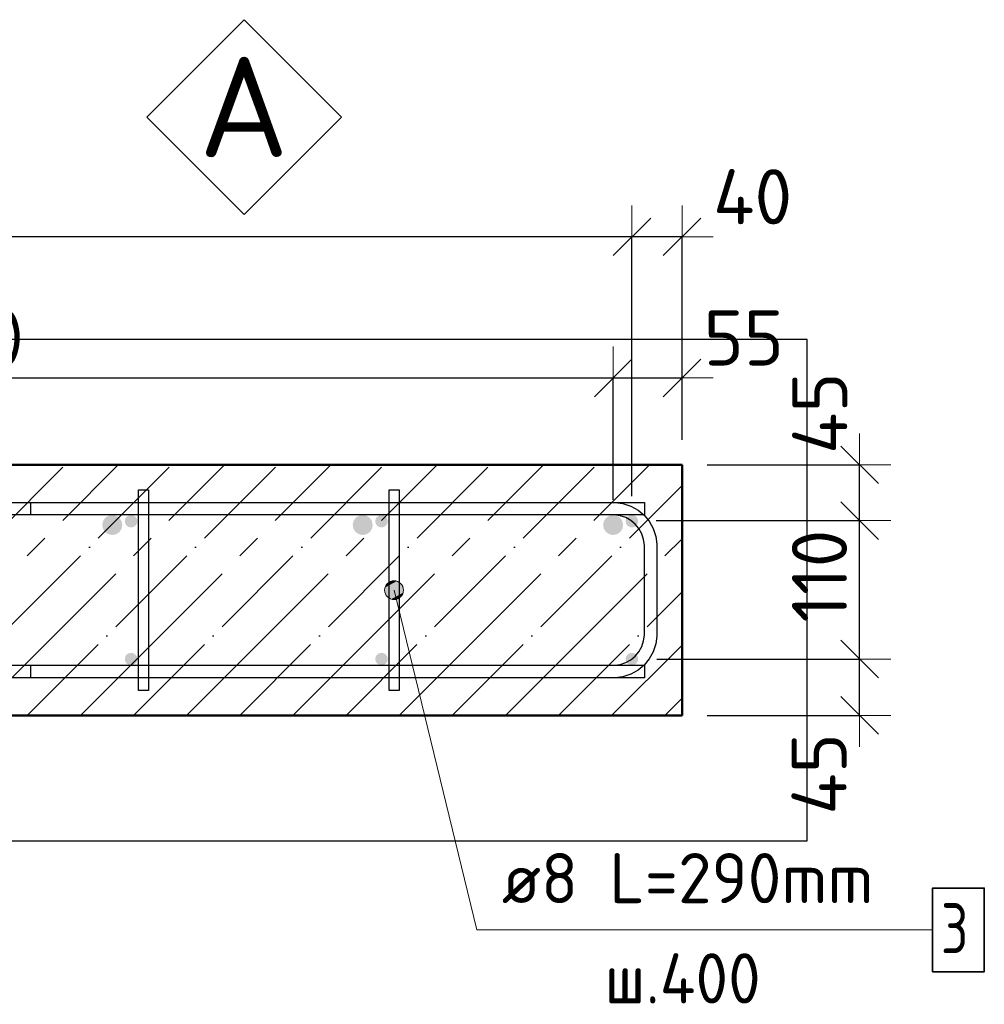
# Model space of a CAD drawing. Header units: millimetres. Extents: x -27380 to 48638, y 46540 to 72525.
# Tile 27 of 106: x -19819 to -19049, y 58630 to 59416. Entities that reach past the tile are written whole.
import ezdxf

# ---------------------------------------------------------------- set-up
doc = ezdxf.new("R2010")
doc.units = ezdxf.units.MM
doc.header["$PDMODE"] = 65
doc.linetypes.add('______11', pattern=[100, 80, -10, 0, -10])
doc.linetypes.add('______5', pattern=[220, 160, -20, 20, -20])
for name, color, linetype, lineweight in [('Standard', 7, 'Continuous', 25), ('Арм.стержн. Арматура края', 96, 'Continuous', 35), ('Арм.стержн. вертикальными 1', 22, 'Continuous', 35), ('Арм.стержн.горизонт. 1', 180, 'Continuous', 35), ('Размерная линия_ общее', 7, 'Continuous', 13)]:
    doc.layers.add(name, color=color, linetype=linetype, lineweight=lineweight)
doc.layers.add('Арм.стержн. вертикальными 2', color=7, linetype='Continuous', lineweight=35, true_color=0x006e00)
doc.layers.add('Арм.стержн.Стяжки', color=7, linetype='Continuous', lineweight=35, true_color=0x501e0f)
doc.styles.add('ISOCPEUR', font='ISOCPEUR')
doc.dimstyles.new('DIMSTYLE_3', dxfattribs={"dimtxt": 44, "dimasz": 50, "dimexe": 0, "dimexo": 0, "dimgap": 22, "dimtad": 2, "dimdec": 0, "dimrnd": 5, "dimzin": 12, "dimdsep": 46, "dimtxsty": 'ISOCPEUR', "dimblk1": 'ALL_ML_STRICH', "dimblk2": 'ALL_ML_STRICH', "dimsah": 1, "dimcen": 0, "dimclrd": 7, "dimclre": 256, "dimclrt": 7, "dimadec": 0, "dimazin": 0, "dimtfac": 1, "dimtdec": 0, "dimtix": 1, "dimtmove": 2, "dimatfit": 3, "dimfxl": 0, "dimtvp": 1.2, "dimtzin": 0, "dimlwd": 0, "dimlwe": -3, "dimarcsym": 0})
doc.dimstyles.new('DIMSTYLE_7', dxfattribs={"dimtxt": 44, "dimasz": 50, "dimexe": 0, "dimexo": 0, "dimgap": 22, "dimtad": 2, "dimdec": 0, "dimrnd": 5, "dimzin": 12, "dimdsep": 46, "dimtxsty": 'ISOCPEUR', "dimblk1": 'ALL_ML_STRICH', "dimblk2": 'ALL_ML_STRICH', "dimsah": 1, "dimcen": 0, "dimclrd": 7, "dimclre": 256, "dimclrt": 7, "dimadec": 0, "dimazin": 0, "dimtfac": 1, "dimtdec": 0, "dimtix": 1, "dimtmove": 2, "dimatfit": 3, "dimfxl": 0, "dimtzin": 0, "dimlwd": 0, "dimlwe": -3, "dimarcsym": 0})

# ---------------------------------------------------------------- blocks, each defined once
blk = doc.blocks.new('ALL_ML_STRICH')
at = {"color": 0, "linetype": 'ByBlock', "lineweight": -2}
for p, q in [((0, -0.5), (0, 0.5)), ((-0.3, -0.3), (0.3, 0.3)), ((-1, 0), (0.5, 0))]:
    blk.add_line(p, q, dxfattribs=at)
blk = doc.blocks.new('*D200')
at = {"layer": 'DEFPOINTS', "color": 7, "linetype": 'Continuous', "lineweight": 13, "transparency": 33554687}
for p in [(-19330.35, 58905.42), (-19290.35, 58860.42), (-19148.57, 58860.42)]:
    blk.add_point(p, dxfattribs=at)
at = {"layer": 'Размерная линия_ общее', "color": 253, "linetype": 'Continuous', "lineweight": -2, "true_color": 0xa0a0a0, "transparency": 33554687}
for p, q in [((-19310.35, 58905.42), (-19148.57, 58905.42)), ((-19270.35, 58860.42), (-19148.57, 58860.42))]:
    blk.add_line(p, q, dxfattribs=at)
at = {"layer": 'Размерная линия_ общее', "color": 7, "linetype": 'Continuous', "lineweight": -2, "transparency": 33554687}
blk.add_line((-19148.57, 58860.42), (-19148.57, 58905.42), dxfattribs=at)
at = {"layer": 'Размерная линия_ общее', "color": 7, "linetype": 'Continuous', "lineweight": 13, "transparency": 33554687, "xscale": 50, "yscale": 50, "zscale": 50}
for p, rotation in [((-19148.57, 58905.42), 90), ((-19148.57, 58860.42), 270)]:
    blk.add_blockref('ALL_ML_STRICH', p, dxfattribs=dict(at, rotation=rotation))
at = {"layer": 'Размерная линия_ общее', "color": 7, "linetype": 'Continuous', "lineweight": 13, "transparency": 33554687, "insert": (-19180.88, 58813.73), "char_height": 44, "width": 88, "attachment_point": 5, "rotation": 90, "style": 'ISOCPEUR'}
blk.add_mtext('\\A1;{45}', dxfattribs=at)
blk = doc.blocks.new('*D201')
at = {"layer": 'DEFPOINTS', "color": 7, "linetype": 'Continuous', "lineweight": 13, "transparency": 33554687}
for p in [(-19331.1, 59015.93), (-19330.35, 58905.42), (-19148.57, 58905.42)]:
    blk.add_point(p, dxfattribs=at)
at = {"layer": 'Размерная линия_ общее', "color": 253, "linetype": 'Continuous', "lineweight": -2, "true_color": 0xa0a0a0, "transparency": 33554687}
for p, q in [((-19311.1, 59015.93), (-19148.57, 59015.93)), ((-19310.35, 58905.42), (-19148.57, 58905.42))]:
    blk.add_line(p, q, dxfattribs=at)
at = {"layer": 'Размерная линия_ общее', "color": 7, "linetype": 'Continuous', "lineweight": -2, "transparency": 33554687}
blk.add_line((-19148.57, 58905.42), (-19148.57, 59015.93), dxfattribs=at)
at = {"layer": 'Размерная линия_ общее', "color": 7, "linetype": 'Continuous', "lineweight": 13, "transparency": 33554687, "xscale": 50, "yscale": 50, "zscale": 50}
for p, rotation in [((-19148.57, 59015.93), 90), ((-19148.57, 58905.42), 270)]:
    blk.add_blockref('ALL_ML_STRICH', p, dxfattribs=dict(at, rotation=rotation))
at = {"layer": 'Размерная линия_ общее', "color": 7, "linetype": 'Continuous', "lineweight": 13, "transparency": 33554687, "insert": (-19180.57, 58971.67), "char_height": 44, "width": 132, "attachment_point": 5, "rotation": 90, "style": 'ISOCPEUR'}
blk.add_mtext('\\A1;{110}', dxfattribs=at)
blk = doc.blocks.new('*D202')
at = {"layer": 'DEFPOINTS', "color": 7, "linetype": 'Continuous', "lineweight": 13, "transparency": 33554687}
for p in [(-19290.35, 59060.42), (-19331.1, 59015.93), (-19148.57, 59015.93)]:
    blk.add_point(p, dxfattribs=at)
at = {"layer": 'Размерная линия_ общее', "color": 253, "linetype": 'Continuous', "lineweight": -2, "true_color": 0xa0a0a0, "transparency": 33554687}
for p, q in [((-19270.35, 59060.42), (-19148.57, 59060.42)), ((-19311.1, 59015.93), (-19148.57, 59015.93))]:
    blk.add_line(p, q, dxfattribs=at)
at = {"layer": 'Размерная линия_ общее', "color": 7, "linetype": 'Continuous', "lineweight": -2, "transparency": 33554687}
blk.add_line((-19148.57, 59015.93), (-19148.57, 59060.42), dxfattribs=at)
at = {"layer": 'Размерная линия_ общее', "color": 7, "linetype": 'Continuous', "lineweight": 13, "transparency": 33554687, "xscale": 50, "yscale": 50, "zscale": 50}
for p, rotation in [((-19148.57, 59060.42), 90), ((-19148.57, 59015.93), 270)]:
    blk.add_blockref('ALL_ML_STRICH', p, dxfattribs=dict(at, rotation=rotation))
at = {"layer": 'Размерная линия_ общее', "color": 7, "linetype": 'Continuous', "lineweight": 13, "transparency": 33554687, "insert": (-19180.33, 59101.64), "char_height": 44, "width": 88, "attachment_point": 5, "rotation": 90, "style": 'ISOCPEUR'}
blk.add_mtext('\\A1;{45}', dxfattribs=at)
blk = doc.blocks.new('СЛОЖНЫЙ_ОБЪЕКТ_1')
at = {"layer": 'Standard', "color": 7, "linetype": 'Continuous', "lineweight": 13, "transparency": 33554687}
blk.add_lwpolyline([(-19639.98, 59415.68), (-19562.2, 59337.9), (-19639.98, 59260.12), (-19717.77, 59337.9), (-19639.98, 59415.68)], close=True, dxfattribs=at)
at = {"layer": 'Standard', "color": 7, "linetype": 'Continuous', "lineweight": 13, "transparency": 33554687, "insert": (-19676.28, 59346.01), "char_height": 80, "width": 104.7273, "attachment_point": 4, "style": 'ISOCPEUR'}
blk.add_mtext('\\A1;{\\fISOCPEUR|i0|b0;\\H80.000000;\\W1.000000;\\C7;А}\\P', dxfattribs=at)
blk = doc.blocks.new('*D338')
at = {"layer": 'DEFPOINTS', "color": 7, "linetype": 'Continuous', "lineweight": 13, "transparency": 33554687}
for p in [(-20545.35, 59129.79), (-20545.35, 59012.42), (-19345.35, 59012.42)]:
    blk.add_point(p, dxfattribs=at)
at = {"layer": 'Размерная линия_ общее', "color": 253, "linetype": 'Continuous', "lineweight": -2, "true_color": 0xa0a0a0, "transparency": 33554687}
for p, q in [((-20545.35, 59032.42), (-20545.35, 59129.79)), ((-19345.35, 59032.42), (-19345.35, 59129.79))]:
    blk.add_line(p, q, dxfattribs=at)
at = {"layer": 'Размерная линия_ общее', "color": 7, "linetype": 'Continuous', "lineweight": -2, "transparency": 33554687}
blk.add_line((-20545.35, 59129.79), (-19345.35, 59129.79), dxfattribs=at)
at = {"layer": 'Размерная линия_ общее', "color": 7, "linetype": 'Continuous', "lineweight": 13, "transparency": 33554687, "xscale": 50, "yscale": 50, "zscale": 50, "rotation": 180}
blk.add_blockref('ALL_ML_STRICH', (-20545.35, 59129.79), dxfattribs=at)
at = {"layer": 'Размерная линия_ общее', "color": 7, "linetype": 'Continuous', "lineweight": 13, "transparency": 33554687, "xscale": 50, "yscale": 50, "zscale": 50}
blk.add_blockref('ALL_ML_STRICH', (-19345.35, 59129.79), dxfattribs=at)
at = {"layer": 'Размерная линия_ общее', "color": 7, "linetype": 'Continuous', "lineweight": 13, "transparency": 33554687, "insert": (-20079.35, 59183.79), "char_height": 44, "width": 2.2, "attachment_point": 1, "line_spacing_factor": 0.60241, "style": 'ISOCPEUR'}
blk.add_mtext('\\W0.91;6х200=1200', dxfattribs=at)
blk = doc.blocks.new('*D339')
at = {"layer": 'DEFPOINTS', "color": 7, "linetype": 'Continuous', "lineweight": 13, "transparency": 33554687}
for p in [(-19345.35, 59129.79), (-19290.35, 59060.42), (-19345.35, 59012.42)]:
    blk.add_point(p, dxfattribs=at)
at = {"layer": 'Размерная линия_ общее', "color": 253, "linetype": 'Continuous', "lineweight": -2, "true_color": 0xa0a0a0, "transparency": 33554687}
for p, q in [((-19345.35, 59032.42), (-19345.35, 59129.79)), ((-19290.35, 59080.42), (-19290.35, 59129.79))]:
    blk.add_line(p, q, dxfattribs=at)
at = {"layer": 'Размерная линия_ общее', "color": 7, "linetype": 'Continuous', "lineweight": -2, "transparency": 33554687}
blk.add_line((-19345.35, 59129.79), (-19290.35, 59129.79), dxfattribs=at)
at = {"layer": 'Размерная линия_ общее', "color": 7, "linetype": 'Continuous', "lineweight": 13, "transparency": 33554687, "xscale": 50, "yscale": 50, "zscale": 50, "rotation": 180}
blk.add_blockref('ALL_ML_STRICH', (-19345.35, 59129.79), dxfattribs=at)
at = {"layer": 'Размерная линия_ общее', "color": 7, "linetype": 'Continuous', "lineweight": 13, "transparency": 33554687, "xscale": 50, "yscale": 50, "zscale": 50}
blk.add_blockref('ALL_ML_STRICH', (-19290.35, 59129.79), dxfattribs=at)
at = {"layer": 'Размерная линия_ общее', "color": 7, "linetype": 'Continuous', "lineweight": 13, "transparency": 33554687, "insert": (-19241, 59161.7), "char_height": 44, "width": 88, "attachment_point": 5, "style": 'ISOCPEUR'}
blk.add_mtext('\\A1;{55}', dxfattribs=at)
blk = doc.blocks.new('*D340')
at = {"layer": 'DEFPOINTS', "color": 7, "linetype": 'Continuous', "lineweight": 13, "transparency": 33554687}
for p in [(-19290.35, 59242.36), (-19290.35, 59060.42), (-19330.35, 59015.42)]:
    blk.add_point(p, dxfattribs=at)
at = {"layer": 'Размерная линия_ общее', "color": 253, "linetype": 'Continuous', "lineweight": -2, "true_color": 0xa0a0a0, "transparency": 33554687}
for p, q in [((-19330.35, 59035.42), (-19330.35, 59242.36)), ((-19290.35, 59080.42), (-19290.35, 59242.36))]:
    blk.add_line(p, q, dxfattribs=at)
at = {"layer": 'Размерная линия_ общее', "color": 7, "linetype": 'Continuous', "lineweight": -2, "transparency": 33554687}
blk.add_line((-19290.35, 59242.36), (-19330.35, 59242.36), dxfattribs=at)
at = {"layer": 'Размерная линия_ общее', "color": 7, "linetype": 'Continuous', "lineweight": 13, "transparency": 33554687, "xscale": 50, "yscale": 50, "zscale": 50}
for p, rotation in [((-19330.35, 59242.36), 180), ((-19290.35, 59242.36), 360)]:
    blk.add_blockref('ALL_ML_STRICH', p, dxfattribs=dict(at, rotation=rotation))
at = {"layer": 'Размерная линия_ общее', "color": 7, "linetype": 'Continuous', "lineweight": 13, "transparency": 33554687, "insert": (-19233.93, 59274.36), "char_height": 44, "width": 88, "attachment_point": 5, "style": 'ISOCPEUR'}
blk.add_mtext('\\A1;{40}', dxfattribs=at)
blk = doc.blocks.new('*D341')
at = {"layer": 'DEFPOINTS', "color": 7, "linetype": 'Continuous', "lineweight": 13, "transparency": 33554687}
for p in [(-19330.35, 59242.36), (-20530.35, 59015.42), (-19330.35, 59015.42)]:
    blk.add_point(p, dxfattribs=at)
at = {"layer": 'Размерная линия_ общее', "color": 253, "linetype": 'Continuous', "lineweight": -2, "true_color": 0xa0a0a0, "transparency": 33554687}
for p, q in [((-20530.35, 59035.42), (-20530.35, 59242.36)), ((-19330.35, 59035.42), (-19330.35, 59242.36))]:
    blk.add_line(p, q, dxfattribs=at)
at = {"layer": 'Размерная линия_ общее', "color": 7, "linetype": 'Continuous', "lineweight": -2, "transparency": 33554687}
blk.add_line((-19330.35, 59242.36), (-20530.35, 59242.36), dxfattribs=at)
at = {"layer": 'Размерная линия_ общее', "color": 7, "linetype": 'Continuous', "lineweight": 13, "transparency": 33554687, "xscale": 50, "yscale": 50, "zscale": 50}
for p, rotation in [((-20530.35, 59242.36), 180), ((-19330.35, 59242.36), 360)]:
    blk.add_blockref('ALL_ML_STRICH', p, dxfattribs=dict(at, rotation=rotation))
at = {"layer": 'Размерная линия_ общее', "color": 7, "linetype": 'Continuous', "lineweight": 13, "transparency": 33554687, "insert": (-20064.35, 59208.36), "char_height": 44, "width": 2.2, "attachment_point": 1, "rotation": 180, "line_spacing_factor": 0.60241, "style": 'ISOCPEUR'}
blk.add_mtext('\\W0.91;6х200=1200', dxfattribs=at)

msp = doc.modelspace()

# ---------------------------------------------------------------- hatches: boundary and pattern name
at = {"layer": 'Арм.стержн. вертикальными 1', "linetype": 'Continuous', "lineweight": 50, "transparency": 33554687}
for points in [[(-19725.35, 59015.42), (-19725.73, 59017.33), (-19726.82, 59018.95), (-19728.44, 59020.04), (-19730.35, 59020.42), (-19732.27, 59020.04), (-19733.89, 59018.95), (-19734.97, 59017.33), (-19735.35, 59015.42), (-19734.97, 59013.5), (-19733.89, 59011.88), (-19732.27, 59010.8), (-19730.35, 59010.42), (-19728.44, 59010.8), (-19726.82, 59011.88), (-19725.73, 59013.5)], [(-19525.35, 59015.42), (-19525.73, 59017.33), (-19526.82, 59018.95), (-19528.44, 59020.04), (-19530.35, 59020.42), (-19532.27, 59020.04), (-19533.89, 59018.95), (-19534.97, 59017.33), (-19535.35, 59015.42), (-19534.97, 59013.5), (-19533.89, 59011.88), (-19532.27, 59010.8), (-19530.35, 59010.42), (-19528.44, 59010.8), (-19526.82, 59011.88), (-19525.73, 59013.5)], [(-19325.35, 59015.42), (-19325.73, 59017.33), (-19326.82, 59018.95), (-19328.44, 59020.04), (-19330.35, 59020.42), (-19332.27, 59020.04), (-19333.89, 59018.95), (-19334.97, 59017.33), (-19335.35, 59015.42), (-19334.97, 59013.5), (-19333.89, 59011.88), (-19332.27, 59010.8), (-19330.35, 59010.42), (-19328.44, 59010.8), (-19326.82, 59011.88), (-19325.73, 59013.5)], [(-19325.35, 59015.42), (-19325.73, 59017.33), (-19326.82, 59018.95), (-19328.44, 59020.04), (-19330.35, 59020.42), (-19332.27, 59020.04), (-19333.89, 59018.95), (-19334.97, 59017.33), (-19335.35, 59015.42), (-19334.97, 59013.5), (-19333.89, 59011.88), (-19332.27, 59010.8), (-19330.35, 59010.42), (-19328.44, 59010.8), (-19326.82, 59011.88), (-19325.73, 59013.5)], [(-19725.35, 58905.42), (-19725.73, 58907.33), (-19726.82, 58908.95), (-19728.44, 58910.04), (-19730.35, 58910.42), (-19732.27, 58910.04), (-19733.89, 58908.95), (-19734.97, 58907.33), (-19735.35, 58905.42), (-19734.97, 58903.5), (-19733.89, 58901.88), (-19732.27, 58900.8), (-19730.35, 58900.42), (-19728.44, 58900.8), (-19726.82, 58901.88), (-19725.73, 58903.5)], [(-19525.35, 58905.42), (-19525.73, 58907.33), (-19526.82, 58908.95), (-19528.44, 58910.04), (-19530.35, 58910.42), (-19532.27, 58910.04), (-19533.89, 58908.95), (-19534.97, 58907.33), (-19535.35, 58905.42), (-19534.97, 58903.5), (-19533.89, 58901.88), (-19532.27, 58900.8), (-19530.35, 58900.42), (-19528.44, 58900.8), (-19526.82, 58901.88), (-19525.73, 58903.5)], [(-19325.35, 58905.42), (-19325.73, 58907.33), (-19326.82, 58908.95), (-19328.44, 58910.04), (-19330.35, 58910.42), (-19332.27, 58910.04), (-19333.89, 58908.95), (-19334.97, 58907.33), (-19335.35, 58905.42), (-19334.97, 58903.5), (-19333.89, 58901.88), (-19332.27, 58900.8), (-19330.35, 58900.42), (-19328.44, 58900.8), (-19326.82, 58901.88), (-19325.73, 58903.5)], [(-19325.35, 58905.42), (-19325.73, 58907.33), (-19326.82, 58908.95), (-19328.44, 58910.04), (-19330.35, 58910.42), (-19332.27, 58910.04), (-19333.89, 58908.95), (-19334.97, 58907.33), (-19335.35, 58905.42), (-19334.97, 58903.5), (-19333.89, 58901.88), (-19332.27, 58900.8), (-19330.35, 58900.42), (-19328.44, 58900.8), (-19326.82, 58901.88), (-19325.73, 58903.5)]]:
    msp.add_hatch(color=4, dxfattribs=at).paths.add_polyline_path(points)
at = {"layer": 'Арм.стержн. вертикальными 2', "linetype": 'Continuous', "lineweight": 50, "transparency": 33554687}
for points in [[(-19737.35, 59012.42), (-19737.96, 59015.48), (-19739.7, 59018.07), (-19742.29, 59019.81), (-19745.35, 59020.42), (-19748.42, 59019.81), (-19751.01, 59018.07), (-19752.75, 59015.48), (-19753.35, 59012.42), (-19752.75, 59009.36), (-19751.01, 59006.76), (-19748.42, 59005.03), (-19745.35, 59004.42), (-19742.29, 59005.03), (-19739.7, 59006.76), (-19737.96, 59009.36)], [(-19537.35, 59012.42), (-19537.96, 59015.48), (-19539.7, 59018.07), (-19542.29, 59019.81), (-19545.35, 59020.42), (-19548.42, 59019.81), (-19551.01, 59018.07), (-19552.75, 59015.48), (-19553.35, 59012.42), (-19552.75, 59009.36), (-19551.01, 59006.76), (-19548.42, 59005.03), (-19545.35, 59004.42), (-19542.29, 59005.03), (-19539.7, 59006.76), (-19537.96, 59009.36)], [(-19337.35, 59012.42), (-19337.96, 59015.48), (-19339.7, 59018.07), (-19342.29, 59019.81), (-19345.35, 59020.42), (-19348.42, 59019.81), (-19351.01, 59018.07), (-19352.75, 59015.48), (-19353.35, 59012.42), (-19352.75, 59009.36), (-19351.01, 59006.76), (-19348.42, 59005.03), (-19345.35, 59004.42), (-19342.29, 59005.03), (-19339.7, 59006.76), (-19337.96, 59009.36)]]:
    msp.add_hatch(color=7, dxfattribs=at).paths.add_polyline_path(points)
at = {"layer": 'Арм.стержн.Стяжки', "linetype": 'Continuous', "lineweight": 13, "transparency": 33554687}
for points in [[(-19527.51, 58962.53), (-19514.98, 58965.59), (-19518.24, 58967.57)], [(-19527.51, 58962.53), (-19518.24, 58967.57), (-19525.53, 58965.8)], [(-19525.53, 58965.8), (-19518.24, 58967.57), (-19522.13, 58967.7)], [(-19527.64, 58958.64), (-19513.07, 58962.19), (-19514.98, 58965.59)], [(-19527.64, 58958.64), (-19514.98, 58965.59), (-19527.51, 58962.53)], [(-19525.73, 58955.25), (-19513.07, 58962.19), (-19527.64, 58958.64)], [(-19525.73, 58955.25), (-19513.2, 58958.3), (-19513.07, 58962.19)], [(-19522.47, 58953.26), (-19513.2, 58958.3), (-19525.73, 58955.25)], [(-19522.47, 58953.26), (-19515.18, 58955.04), (-19513.2, 58958.3)], [(-19515.18, 58955.04), (-19522.47, 58953.26), (-19518.58, 58953.13)]]:
    msp.add_hatch(color=7, dxfattribs=at).paths.add_polyline_path(points)

# ---------------------------------------------------------------- linework, layer by layer
at = {"layer": 'Standard', "color": 7, "linetype": 'Continuous', "lineweight": 25, "transparency": 33554687}
msp.add_lwpolyline([(-20840.35, 58760.42), (-19190.35, 58760.42), (-19190.35, 59160.42), (-20840.35, 59160.42), (-20840.35, 58760.42)], dxfattribs=at)
at = {"layer": 'Арм.стержн. Арматура края', "color": 4, "linetype": 'Continuous', "lineweight": 25, "transparency": 33554687}
msp.add_lwpolyline([(-19810.35, 58900.42), (-19344.39, 58900.42), (-19339.87, 58901.05), (-19335.3, 58902.56), (-19331.1, 58904.9), (-19327.69, 58907.75), (-19324.84, 58911.17), (-19322.49, 58915.36), (-19320.98, 58919.94), (-19320.35, 58924.46), (-19320.35, 58996.38), (-19320.98, 59000.9), (-19322.49, 59005.48), (-19324.84, 59009.67), (-19327.69, 59013.08), (-19331.1, 59015.93), (-19335.3, 59018.28), (-19339.87, 59019.79), (-19344.39, 59020.42), (-19810.35, 59020.42), (-19810.35, 59030.42), (-19343.7, 59030.42), (-19337.6, 59029.57), (-19331.25, 59027.48), (-19325.4, 59024.2), (-19320.59, 59020.18), (-19316.57, 59015.37), (-19313.3, 59009.52), (-19311.2, 59003.17), (-19310.35, 58997.07), (-19310.35, 58923.76), (-19311.2, 58917.66), (-19313.3, 58911.31), (-19316.57, 58905.47), (-19320.59, 58900.65), (-19325.4, 58896.63), (-19331.25, 58893.36), (-19337.6, 58891.27), (-19343.7, 58890.42), (-19810.35, 58890.42), (-19810.35, 58900.42)], dxfattribs=at)
msp.add_lwpolyline([(-19810.35, 58900.42), (-19344.39, 58900.42), (-19339.87, 58901.05), (-19335.3, 58902.56), (-19331.1, 58904.9), (-19327.69, 58907.75), (-19324.84, 58911.17), (-19322.49, 58915.36), (-19320.98, 58919.94), (-19320.35, 58924.46), (-19320.35, 58996.38), (-19320.98, 59000.9), (-19322.49, 59005.48), (-19324.84, 59009.67), (-19327.69, 59013.08), (-19331.1, 59015.93), (-19335.3, 59018.28), (-19339.87, 59019.79), (-19344.39, 59020.42), (-19810.35, 59020.42), (-19810.35, 59030.42), (-19343.7, 59030.42), (-19337.6, 59029.57), (-19331.25, 59027.48), (-19325.4, 59024.2), (-19320.59, 59020.18), (-19316.57, 59015.37), (-19313.3, 59009.52), (-19311.2, 59003.17), (-19310.35, 58997.07), (-19310.35, 58923.76), (-19311.2, 58917.66), (-19313.3, 58911.31), (-19316.57, 58905.47), (-19320.59, 58900.65), (-19325.4, 58896.63), (-19331.25, 58893.36), (-19337.6, 58891.27), (-19343.7, 58890.42), (-19810.35, 58890.42), (-19810.35, 58900.42)], dxfattribs=at)
msp.add_lwpolyline([(-19810.35, 58900.42), (-19344.39, 58900.42), (-19339.87, 58901.05), (-19335.3, 58902.56), (-19331.1, 58904.9), (-19327.69, 58907.75), (-19324.84, 58911.17), (-19322.49, 58915.36), (-19320.98, 58919.94), (-19320.35, 58924.46), (-19320.35, 58996.38), (-19320.98, 59000.9), (-19322.49, 59005.48), (-19324.84, 59009.67), (-19327.69, 59013.08), (-19331.1, 59015.93), (-19335.3, 59018.28), (-19339.87, 59019.79), (-19344.39, 59020.42), (-19810.35, 59020.42), (-19810.35, 59030.42), (-19343.7, 59030.42), (-19337.6, 59029.57), (-19331.25, 59027.48), (-19325.4, 59024.2), (-19320.59, 59020.18), (-19316.57, 59015.37), (-19313.3, 59009.52), (-19311.2, 59003.17), (-19310.35, 58997.07), (-19310.35, 58923.76), (-19311.2, 58917.66), (-19313.3, 58911.31), (-19316.57, 58905.47), (-19320.59, 58900.65), (-19325.4, 58896.63), (-19331.25, 58893.36), (-19337.6, 58891.27), (-19343.7, 58890.42), (-19810.35, 58890.42), (-19810.35, 58900.42)], dxfattribs=at)
msp.add_lwpolyline([(-19810.35, 58900.42), (-19344.39, 58900.42), (-19339.87, 58901.05), (-19335.3, 58902.56), (-19331.1, 58904.9), (-19327.69, 58907.75), (-19324.84, 58911.17), (-19322.49, 58915.36), (-19320.98, 58919.94), (-19320.35, 58924.46), (-19320.35, 58996.38), (-19320.98, 59000.9), (-19322.49, 59005.48), (-19324.84, 59009.67), (-19327.69, 59013.08), (-19331.1, 59015.93), (-19335.3, 59018.28), (-19339.87, 59019.79), (-19344.39, 59020.42), (-19810.35, 59020.42), (-19810.35, 59030.42), (-19343.7, 59030.42), (-19337.6, 59029.57), (-19331.25, 59027.48), (-19325.4, 59024.2), (-19320.59, 59020.18), (-19316.57, 59015.37), (-19313.3, 59009.52), (-19311.2, 59003.17), (-19310.35, 58997.07), (-19310.35, 58923.76), (-19311.2, 58917.66), (-19313.3, 58911.31), (-19316.57, 58905.47), (-19320.59, 58900.65), (-19325.4, 58896.63), (-19331.25, 58893.36), (-19337.6, 58891.27), (-19343.7, 58890.42), (-19810.35, 58890.42), (-19810.35, 58900.42)], dxfattribs=at)
msp.add_lwpolyline([(-19810.35, 58900.42), (-19344.39, 58900.42), (-19339.87, 58901.05), (-19335.3, 58902.56), (-19331.1, 58904.9), (-19327.69, 58907.75), (-19324.84, 58911.17), (-19322.49, 58915.36), (-19320.98, 58919.94), (-19320.35, 58924.46), (-19320.35, 58996.38), (-19320.98, 59000.9), (-19322.49, 59005.48), (-19324.84, 59009.67), (-19327.69, 59013.08), (-19331.1, 59015.93), (-19335.3, 59018.28), (-19339.87, 59019.79), (-19344.39, 59020.42), (-19810.35, 59020.42), (-19810.35, 59030.42), (-19343.7, 59030.42), (-19337.6, 59029.57), (-19331.25, 59027.48), (-19325.4, 59024.2), (-19320.59, 59020.18), (-19316.57, 59015.37), (-19313.3, 59009.52), (-19311.2, 59003.17), (-19310.35, 58997.07), (-19310.35, 58923.76), (-19311.2, 58917.66), (-19313.3, 58911.31), (-19316.57, 58905.47), (-19320.59, 58900.65), (-19325.4, 58896.63), (-19331.25, 58893.36), (-19337.6, 58891.27), (-19343.7, 58890.42), (-19810.35, 58890.42), (-19810.35, 58900.42)], dxfattribs=at)
msp.add_lwpolyline([(-19810.35, 58900.42), (-19344.39, 58900.42), (-19339.87, 58901.05), (-19335.3, 58902.56), (-19331.1, 58904.9), (-19327.69, 58907.75), (-19324.84, 58911.17), (-19322.49, 58915.36), (-19320.98, 58919.94), (-19320.35, 58924.46), (-19320.35, 58996.38), (-19320.98, 59000.9), (-19322.49, 59005.48), (-19324.84, 59009.67), (-19327.69, 59013.08), (-19331.1, 59015.93), (-19335.3, 59018.28), (-19339.87, 59019.79), (-19344.39, 59020.42), (-19810.35, 59020.42), (-19810.35, 59030.42), (-19343.7, 59030.42), (-19337.6, 59029.57), (-19331.25, 59027.48), (-19325.4, 59024.2), (-19320.59, 59020.18), (-19316.57, 59015.37), (-19313.3, 59009.52), (-19311.2, 59003.17), (-19310.35, 58997.07), (-19310.35, 58923.76), (-19311.2, 58917.66), (-19313.3, 58911.31), (-19316.57, 58905.47), (-19320.59, 58900.65), (-19325.4, 58896.63), (-19331.25, 58893.36), (-19337.6, 58891.27), (-19343.7, 58890.42), (-19810.35, 58890.42), (-19810.35, 58900.42)], dxfattribs=at)
msp.add_lwpolyline([(-19810.35, 58900.42), (-19344.39, 58900.42), (-19339.87, 58901.05), (-19335.3, 58902.56), (-19331.1, 58904.9), (-19327.69, 58907.75), (-19324.84, 58911.17), (-19322.49, 58915.36), (-19320.98, 58919.94), (-19320.35, 58924.46), (-19320.35, 58996.38), (-19320.98, 59000.9), (-19322.49, 59005.48), (-19324.84, 59009.67), (-19327.69, 59013.08), (-19331.1, 59015.93), (-19335.3, 59018.28), (-19339.87, 59019.79), (-19344.39, 59020.42), (-19810.35, 59020.42), (-19810.35, 59030.42), (-19343.7, 59030.42), (-19337.6, 59029.57), (-19331.25, 59027.48), (-19325.4, 59024.2), (-19320.59, 59020.18), (-19316.57, 59015.37), (-19313.3, 59009.52), (-19311.2, 59003.17), (-19310.35, 58997.07), (-19310.35, 58923.76), (-19311.2, 58917.66), (-19313.3, 58911.31), (-19316.57, 58905.47), (-19320.59, 58900.65), (-19325.4, 58896.63), (-19331.25, 58893.36), (-19337.6, 58891.27), (-19343.7, 58890.42), (-19810.35, 58890.42), (-19810.35, 58900.42)], dxfattribs=at)
msp.add_lwpolyline([(-19810.35, 58900.42), (-19344.39, 58900.42), (-19339.87, 58901.05), (-19335.3, 58902.56), (-19331.1, 58904.9), (-19327.69, 58907.75), (-19324.84, 58911.17), (-19322.49, 58915.36), (-19320.98, 58919.94), (-19320.35, 58924.46), (-19320.35, 58996.38), (-19320.98, 59000.9), (-19322.49, 59005.48), (-19324.84, 59009.67), (-19327.69, 59013.08), (-19331.1, 59015.93), (-19335.3, 59018.28), (-19339.87, 59019.79), (-19344.39, 59020.42), (-19810.35, 59020.42), (-19810.35, 59030.42), (-19343.7, 59030.42), (-19337.6, 59029.57), (-19331.25, 59027.48), (-19325.4, 59024.2), (-19320.59, 59020.18), (-19316.57, 59015.37), (-19313.3, 59009.52), (-19311.2, 59003.17), (-19310.35, 58997.07), (-19310.35, 58923.76), (-19311.2, 58917.66), (-19313.3, 58911.31), (-19316.57, 58905.47), (-19320.59, 58900.65), (-19325.4, 58896.63), (-19331.25, 58893.36), (-19337.6, 58891.27), (-19343.7, 58890.42), (-19810.35, 58890.42), (-19810.35, 58900.42)], dxfattribs=at)
msp.add_lwpolyline([(-19810.35, 58900.42), (-19344.39, 58900.42), (-19339.87, 58901.05), (-19335.3, 58902.56), (-19331.1, 58904.9), (-19327.69, 58907.75), (-19324.84, 58911.17), (-19322.49, 58915.36), (-19320.98, 58919.94), (-19320.35, 58924.46), (-19320.35, 58996.38), (-19320.98, 59000.9), (-19322.49, 59005.48), (-19324.84, 59009.67), (-19327.69, 59013.08), (-19331.1, 59015.93), (-19335.3, 59018.28), (-19339.87, 59019.79), (-19344.39, 59020.42), (-19810.35, 59020.42), (-19810.35, 59030.42), (-19343.7, 59030.42), (-19337.6, 59029.57), (-19331.25, 59027.48), (-19325.4, 59024.2), (-19320.59, 59020.18), (-19316.57, 59015.37), (-19313.3, 59009.52), (-19311.2, 59003.17), (-19310.35, 58997.07), (-19310.35, 58923.76), (-19311.2, 58917.66), (-19313.3, 58911.31), (-19316.57, 58905.47), (-19320.59, 58900.65), (-19325.4, 58896.63), (-19331.25, 58893.36), (-19337.6, 58891.27), (-19343.7, 58890.42), (-19810.35, 58890.42), (-19810.35, 58900.42)], dxfattribs=at)
msp.add_lwpolyline([(-19810.35, 58900.42), (-19344.39, 58900.42), (-19339.87, 58901.05), (-19335.3, 58902.56), (-19331.1, 58904.9), (-19327.69, 58907.75), (-19324.84, 58911.17), (-19322.49, 58915.36), (-19320.98, 58919.94), (-19320.35, 58924.46), (-19320.35, 58996.38), (-19320.98, 59000.9), (-19322.49, 59005.48), (-19324.84, 59009.67), (-19327.69, 59013.08), (-19331.1, 59015.93), (-19335.3, 59018.28), (-19339.87, 59019.79), (-19344.39, 59020.42), (-19810.35, 59020.42), (-19810.35, 59030.42), (-19343.7, 59030.42), (-19337.6, 59029.57), (-19331.25, 59027.48), (-19325.4, 59024.2), (-19320.59, 59020.18), (-19316.57, 59015.37), (-19313.3, 59009.52), (-19311.2, 59003.17), (-19310.35, 58997.07), (-19310.35, 58923.76), (-19311.2, 58917.66), (-19313.3, 58911.31), (-19316.57, 58905.47), (-19320.59, 58900.65), (-19325.4, 58896.63), (-19331.25, 58893.36), (-19337.6, 58891.27), (-19343.7, 58890.42), (-19810.35, 58890.42), (-19810.35, 58900.42)], dxfattribs=at)
msp.add_lwpolyline([(-19810.35, 58900.42), (-19344.39, 58900.42), (-19339.87, 58901.05), (-19335.3, 58902.56), (-19331.1, 58904.9), (-19327.69, 58907.75), (-19324.84, 58911.17), (-19322.49, 58915.36), (-19320.98, 58919.94), (-19320.35, 58924.46), (-19320.35, 58996.38), (-19320.98, 59000.9), (-19322.49, 59005.48), (-19324.84, 59009.67), (-19327.69, 59013.08), (-19331.1, 59015.93), (-19335.3, 59018.28), (-19339.87, 59019.79), (-19344.39, 59020.42), (-19810.35, 59020.42), (-19810.35, 59030.42), (-19343.7, 59030.42), (-19337.6, 59029.57), (-19331.25, 59027.48), (-19325.4, 59024.2), (-19320.59, 59020.18), (-19316.57, 59015.37), (-19313.3, 59009.52), (-19311.2, 59003.17), (-19310.35, 58997.07), (-19310.35, 58923.76), (-19311.2, 58917.66), (-19313.3, 58911.31), (-19316.57, 58905.47), (-19320.59, 58900.65), (-19325.4, 58896.63), (-19331.25, 58893.36), (-19337.6, 58891.27), (-19343.7, 58890.42), (-19810.35, 58890.42), (-19810.35, 58900.42)], dxfattribs=at)
at = {"layer": 'Арм.стержн.горизонт. 1', "color": 52, "linetype": 'Continuous', "lineweight": 50, "transparency": 33554687}
for p, q in [((-19290.35, 59060.42), (-20740.35, 59060.42)), ((-19290.35, 58860.42), (-20740.35, 58860.42))]:
    msp.add_line(p, q, dxfattribs=at)
at = {"layer": 'Арм.стержн.горизонт. 1', "color": 4, "linetype": 'Continuous', "lineweight": 25, "transparency": 33554687}
for points in [[(-20710.35, 59030.42), (-19320.35, 59030.42), (-19320.35, 59020.42), (-20710.35, 59020.42), (-20710.35, 59030.42)], [(-20710.35, 59030.42), (-19320.35, 59030.42), (-19320.35, 59020.42), (-20710.35, 59020.42), (-20710.35, 59030.42)], [(-20710.35, 59030.42), (-19320.35, 59030.42), (-19320.35, 59020.42), (-20710.35, 59020.42), (-20710.35, 59030.42)], [(-20710.35, 59030.42), (-19320.35, 59030.42), (-19320.35, 59020.42), (-20710.35, 59020.42), (-20710.35, 59030.42)], [(-20710.35, 59030.42), (-19320.35, 59030.42), (-19320.35, 59020.42), (-20710.35, 59020.42), (-20710.35, 59030.42)], [(-20710.35, 59030.42), (-19320.35, 59030.42), (-19320.35, 59020.42), (-20710.35, 59020.42), (-20710.35, 59030.42)], [(-20710.35, 59030.42), (-19320.35, 59030.42), (-19320.35, 59020.42), (-20710.35, 59020.42), (-20710.35, 59030.42)], [(-20710.35, 59030.42), (-19320.35, 59030.42), (-19320.35, 59020.42), (-20710.35, 59020.42), (-20710.35, 59030.42)], [(-20710.35, 59030.42), (-19320.35, 59030.42), (-19320.35, 59020.42), (-20710.35, 59020.42), (-20710.35, 59030.42)], [(-20710.35, 59030.42), (-19320.35, 59030.42), (-19320.35, 59020.42), (-20710.35, 59020.42), (-20710.35, 59030.42)], [(-20710.35, 59030.42), (-19320.35, 59030.42), (-19320.35, 59020.42), (-20710.35, 59020.42), (-20710.35, 59030.42)], [(-20710.35, 58900.42), (-19320.35, 58900.42), (-19320.35, 58890.42), (-20710.35, 58890.42), (-20710.35, 58900.42)], [(-20710.35, 58900.42), (-19320.35, 58900.42), (-19320.35, 58890.42), (-20710.35, 58890.42), (-20710.35, 58900.42)], [(-20710.35, 58900.42), (-19320.35, 58900.42), (-19320.35, 58890.42), (-20710.35, 58890.42), (-20710.35, 58900.42)], [(-20710.35, 58900.42), (-19320.35, 58900.42), (-19320.35, 58890.42), (-20710.35, 58890.42), (-20710.35, 58900.42)], [(-20710.35, 58900.42), (-19320.35, 58900.42), (-19320.35, 58890.42), (-20710.35, 58890.42), (-20710.35, 58900.42)], [(-20710.35, 58900.42), (-19320.35, 58900.42), (-19320.35, 58890.42), (-20710.35, 58890.42), (-20710.35, 58900.42)], [(-20710.35, 58900.42), (-19320.35, 58900.42), (-19320.35, 58890.42), (-20710.35, 58890.42), (-20710.35, 58900.42)], [(-20710.35, 58900.42), (-19320.35, 58900.42), (-19320.35, 58890.42), (-20710.35, 58890.42), (-20710.35, 58900.42)], [(-20710.35, 58900.42), (-19320.35, 58900.42), (-19320.35, 58890.42), (-20710.35, 58890.42), (-20710.35, 58900.42)], [(-20710.35, 58900.42), (-19320.35, 58900.42), (-19320.35, 58890.42), (-20710.35, 58890.42), (-20710.35, 58900.42)], [(-20710.35, 58900.42), (-19320.35, 58900.42), (-19320.35, 58890.42), (-20710.35, 58890.42), (-20710.35, 58900.42)]]:
    msp.add_lwpolyline(points, dxfattribs=at)
at = {"layer": 'Арм.стержн.Стяжки', "color": 7, "linetype": 'Continuous', "lineweight": 13, "transparency": 33554687}
for p, q in [((-19522.13, 58967.7), (-19522.13, 58967.7)), ((-19527.64, 58958.64), (-19527.64, 58958.64)), ((-19454.27, 58689.26), (-19520.35, 58960.42)), ((-19513.07, 58962.19), (-19513.07, 58962.19)), ((-19518.58, 58953.13), (-19518.58, 58953.13)), ((-19454.27, 58689.26), (-19090.27, 58689.26))]:
    msp.add_line(p, q, dxfattribs=at)
at = {"layer": 'Арм.стержн.Стяжки', "color": 40, "linetype": 'Continuous', "lineweight": 25, "transparency": 33554687}
for points in [[(-19724.35, 58880.42), (-19724.35, 59040.42), (-19716.35, 59040.42), (-19716.35, 58880.42), (-19724.35, 58880.42)], [(-19724.35, 58880.42), (-19724.35, 59040.42), (-19716.35, 59040.42), (-19716.35, 58880.42), (-19724.35, 58880.42)], [(-19724.35, 58880.42), (-19724.35, 59040.42), (-19716.35, 59040.42), (-19716.35, 58880.42), (-19724.35, 58880.42)], [(-19524.35, 58880.42), (-19524.35, 59040.42), (-19516.35, 59040.42), (-19516.35, 58880.42), (-19524.35, 58880.42)], [(-19524.35, 58880.42), (-19524.35, 59040.42), (-19516.35, 59040.42), (-19516.35, 58880.42), (-19524.35, 58880.42)], [(-19524.35, 58880.42), (-19524.35, 59040.42), (-19516.35, 59040.42), (-19516.35, 58880.42), (-19524.35, 58880.42)], [(-19524.35, 58880.42), (-19524.35, 59040.42), (-19516.35, 59040.42), (-19516.35, 58880.42), (-19524.35, 58880.42)]]:
    msp.add_lwpolyline(points, dxfattribs=at)
at = {"layer": 'Арм.стержн.Стяжки', "color": 7, "linetype": 'Continuous', "lineweight": 35, "transparency": 33554687}
msp.add_lwpolyline([(-19090.27, 58655.93), (-19048.93, 58655.93), (-19048.93, 58722.6), (-19090.27, 58722.6), (-19090.27, 58655.93)], dxfattribs=at)
at = {"layer": 'Арм.стержн.Стяжки', "color": 7, "linetype": 'Continuous', "lineweight": 13, "transparency": 33554687}
msp.add_circle((-19520.35, 58960.42), 7.5, dxfattribs=at)
at = {"layer": 'Размерная линия_ общее', "color": 7, "linetype": 'Continuous', "lineweight": 50, "transparency": 33554687}
for p, q in [((-19290.35, 59060.42), (-20740.35, 59060.42)), ((-19290.35, 58860.42), (-19290.35, 59060.42)), ((-20740.35, 58860.42), (-19290.35, 58860.42))]:
    msp.add_line(p, q, dxfattribs=at)
at = {"layer": 'Размерная линия_ общее', "color": 7, "linetype": '______11', "lineweight": -3, "transparency": 33554687}
for p, q in [((-19982.93, 58860.42), (-19782.93, 59060.42)), ((-19898.08, 58860.42), (-19698.08, 59060.42)), ((-19813.23, 58860.42), (-19613.23, 59060.42)), ((-19728.38, 58860.42), (-19528.38, 59060.42)), ((-19643.52, 58860.42), (-19443.52, 59060.42)), ((-19558.67, 58860.42), (-19358.67, 59060.42)), ((-19473.82, 58860.42), (-19290.35, 59043.88)), ((-19388.96, 58860.42), (-19290.35, 58959.03)), ((-19304.11, 58860.42), (-19290.35, 58874.17))]:
    msp.add_line(p, q, dxfattribs=at)
at = {"layer": 'Размерная линия_ общее', "color": 7, "linetype": '______5', "lineweight": -3, "transparency": 33554687}
for p, q in [((-19940.51, 58860.42), (-19740.51, 59060.42)), ((-19855.66, 58860.42), (-19655.66, 59060.42)), ((-19770.8, 58860.42), (-19570.8, 59060.42)), ((-19685.95, 58860.42), (-19485.95, 59060.42)), ((-19601.1, 58860.42), (-19401.1, 59060.42)), ((-19516.24, 58860.42), (-19316.24, 59060.42)), ((-19431.39, 58860.42), (-19290.35, 59001.45)), ((-19346.54, 58860.42), (-19290.35, 58916.6))]:
    msp.add_line(p, q, dxfattribs=at)

# ---------------------------------------------------------------- block references
at = {"layer": 'Standard', "color": 7, "linetype": 'Continuous', "lineweight": 13, "transparency": 33554687}
msp.add_blockref('СЛОЖНЫЙ_ОБЪЕКТ_1', (0, 0), dxfattribs=at)

# ---------------------------------------------------------------- texts
at = {"layer": 'Арм.стержн.Стяжки', "color": 7, "linetype": 'Continuous', "lineweight": 25, "transparency": 33554687, "char_height": 40, "attachment_point": 7, "style": 'ISOCPEUR'}
for s, insert, width in [('\\W0.98;ø8 L=290mm ', (-19434.27, 58710.6), 343.3686), ('\\W0.78;3', (-19083.6, 58670.6), 43.521), ('\\W0.95;ш.400 ', (-19352.27, 58630.6), 178.9646)]:
    msp.add_mtext(s, dxfattribs=dict(at, insert=insert, width=width))

# ---------------------------------------------------------------- dimensions: what is measured, and where the dimension line sits
at = {"layer": 'Размерная линия_ общее', "color": 7, "linetype": 'Continuous', "lineweight": 13, "transparency": 33554687}
for base, p1, p2, angle, picture, middle in [((-19330.35, 59242.36), (-19290.35, 59080.42), (-19330.35, 59035.42), 180, '*D340', (-19233.93, 59274.36)), ((-19148.57, 59060.42), (-19311.1, 59015.93), (-19270.35, 59060.42), 90, '*D202', (-19180.33, 59101.64)), ((-19148.57, 59015.93), (-19310.35, 58905.42), (-19311.1, 59015.93), 90, '*D201', (-19180.57, 58971.67)), ((-19148.57, 58905.42), (-19270.35, 58860.42), (-19310.35, 58905.42), 90, '*D200', (-19180.88, 58813.73))]:
    dim = msp.add_linear_dim(base=base, p1=p1, p2=p2, angle=angle, dimstyle='DIMSTYLE_3', override={"dimpost": '<>', "dimclrd": 7, "dimclre": 253, "dimclrt": 7, "dimlwd": 0, "dimlwe": 65533}, dxfattribs=at)
    dim.commit()
    dim.dimension.update_dxf_attribs({"geometry": picture, "text_midpoint": middle, "dimtype": 160})
dim = msp.add_linear_dim(base=(-20530.35, 59242.36), p1=(-19330.35, 59035.42), p2=(-20530.35, 59035.42), angle=180, text='\\W0.91;6х200=1200', dimstyle='DIMSTYLE_7', override={"dimpost": '<>', "dimclrd": 7, "dimclre": 253, "dimclrt": 7, "dimlwd": 0, "dimlwe": 65533}, dxfattribs=at)
dim.commit()
dim.dimension.update_dxf_attribs({"geometry": '*D341', "text_midpoint": (-19930.35, 59264.36), "dimtype": 160})
dim = msp.add_linear_dim(base=(-19290.35, 59129.79), p1=(-19345.35, 59032.42), p2=(-19290.35, 59080.42), dimstyle='DIMSTYLE_3', override={"dimpost": '<>', "dimclrd": 7, "dimclre": 253, "dimclrt": 7, "dimlwd": 0, "dimlwe": 65533}, dxfattribs=at)
dim.commit()
dim.dimension.update_dxf_attribs({"geometry": '*D339', "text_midpoint": (-19241, 59161.7), "dimtype": 160})
dim = msp.add_linear_dim(base=(-19345.35, 59129.79), p1=(-20545.35, 59032.42), p2=(-19345.35, 59032.42), text='\\W0.91;6х200=1200', dimstyle='DIMSTYLE_7', override={"dimpost": '<>', "dimclrd": 7, "dimclre": 253, "dimclrt": 7, "dimlwd": 0, "dimlwe": 65533}, dxfattribs=at)
dim.commit()
dim.dimension.update_dxf_attribs({"geometry": '*D338', "text_midpoint": (-19945.35, 59151.79), "dimtype": 160})

doc.saveas('drawing.dxf')
